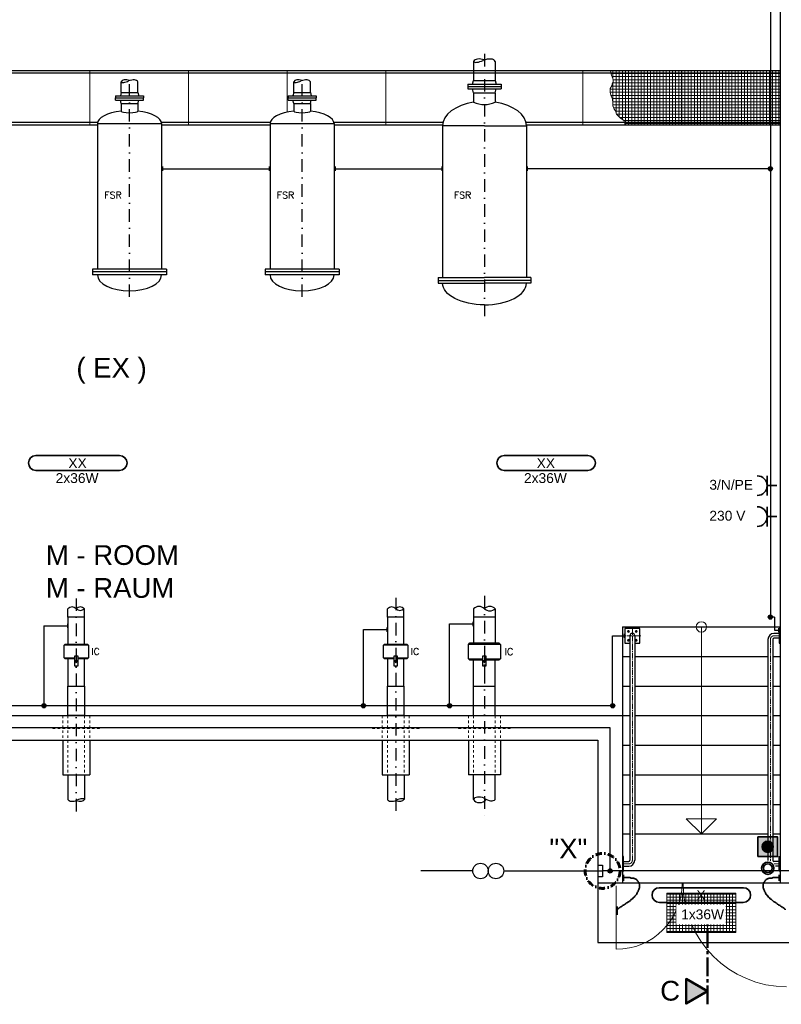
# Model space of a CAD drawing. Header units: millimetres. Extents: x -33264 to 5161179, y -3824 to 50989.
# Tile 14 of 25: x 3019 to 10744, y -2438 to 7548. Entities that reach past the tile are written whole.
import ezdxf

# ---------------------------------------------------------------- set-up
doc = ezdxf.new("R2010")
doc.units = ezdxf.units.MM
for name, pattern in [('ACAD_ISO12W100', [21, 12, -3, 0, -3, 0, -3]), ('DASHDOT', [25.4, 12.7, -6.35, 0, -6.35]), ('JIS_02_1.0', [2, 1, -1]), ('MITTE2', [28.575, 19.05, -3.175, 3.175, -3.175])]:
    doc.linetypes.add(name, pattern=pattern)
for name, color, linetype, lineweight in [('Beleuchtung', 5, 'ACAD_ISO12W100', 35), ('Elektroinstallation', 7, 'Continuous', 35), ('H01N2 1x50', 4, 'Continuous', 35), ('Trennstelle', 36, 'Continuous', 35), ('verz. Bandstahl 30x3_5mm auf Putz', 1, 'GRENZE1', 35), ('verz. Bandstahl 30x3_5mm im Beton', 5, 'GRENZE1', 35)]:
    doc.layers.add(name, color=color, linetype=linetype, lineweight=lineweight)
for name, color, linetype in [('Beschriftung', 7, 'Continuous'), ('P-MU150AUSL', 7, 'Continuous'), ('P-MU200AUSL', 7, 'Continuous'), ('P-MU200EINL', 7, 'Continuous'), ('P-MU250AUSL1', 7, 'Continuous')]:
    doc.layers.add(name, color=color, linetype=linetype)
doc.styles.add('LBB3.5M1000', font='isocp.shx', dxfattribs={"height": 3.5})
doc.styles.add('ROMANS', font='ROMANS', dxfattribs={"height": 0.2})
doc.linetypes.add('GRENZE1', pattern='A,6.35,-2.54,[133,ltypeshp.shx,S=2.54,R=0,X=-2.54,Y=0],-2.54,25.4', length=36.83)
pattern_1 = [(90, (-1916.66, 239.343), (-31.75, 2e-15), []), (180, (-1916.66, 239.343), (-4e-15, -31.75), [])]

msp = doc.modelspace()

# ---------------------------------------------------------------- hatches: boundary and pattern name
h = msp.add_hatch(color=256)
h.dxf.hatch_style = 1
h.paths.add_polyline_path([(3593.34, 1023.582), (3604.937, 1043.668), (3581.743, 1043.668)])
h = msp.add_hatch(color=256)
h.dxf.hatch_style = 1
h.paths.add_polyline_path([(6833.044, 1023.582), (6844.64, 1043.668), (6821.447, 1043.668)])
h = msp.add_hatch(color=256)
h.dxf.hatch_style = 1
h.paths.add_polyline_path([(7733.34, 1023.582), (7744.937, 1043.668), (7721.743, 1043.668)])
at = {"linetype": 'Continuous', "lineweight": 9, "ltscale": 10}
h = msp.add_hatch(dxfattribs=at)
h.set_pattern_fill('ANSI37', color=253, scale=10, angle=45)
h.set_pattern_definition([(90, (9933.34, -1510.657), (-31.75, 5e-15), []), (180, (9933.34, -1510.657), (-5e-15, -31.75), [])])
h.paths.add_polyline_path([(9583.34, -1710.657), (10283.34, -1710.657), (10283.34, -1310.657), (9583.34, -1310.657)])
h = msp.add_hatch(color=256)
h.dxf.hatch_style = 1
h.paths.add_polyline_path([(9994.626, -2305.431), (9778.222, -2430.372), (9778.222, -2180.49)])
at = {"layer": 'Elektroinstallation'}
h = msp.add_hatch(color=2, dxfattribs=at)
h.dxf.hatch_style = 1
h.paths.add_polyline_path([(10706.695, -740.413), (10506.695, -740.413), (10506.695, -940.413), (10706.695, -940.413)])
h.paths.add_polyline_path([(10663.367, -840.413, -1), (10550.022, -840.413, -1)], flags=16)
at = {"layer": 'Elektroinstallation', "true_color": 0xa02128}
h = msp.add_hatch(color=244, dxfattribs=at)
h.dxf.hatch_style = 1
edge = h.paths.add_edge_path()
edge.add_arc((10606.695, -840.413), 56.673, 0, 360)
at = {"layer": 'verz. Bandstahl 30x3_5mm auf Putz', "lineweight": -3}
h = msp.add_hatch(color=256, dxfattribs=at)
h.dxf.hatch_style = 1
edge = h.paths.add_edge_path()
edge.add_arc((10633.34, 1489.343), 21.435, 0, 360)
h = msp.add_hatch(color=256, dxfattribs=at)
h.dxf.hatch_style = 1
edge = h.paths.add_edge_path()
edge.add_arc((3265.607, 589.343), 21.435, 0, 360)
h = msp.add_hatch(color=256, dxfattribs=at)
h.dxf.hatch_style = 1
edge = h.paths.add_edge_path()
edge.add_arc((6505.31, 589.343), 21.435, 0, 360)
h = msp.add_hatch(color=256, dxfattribs=at)
h.dxf.hatch_style = 1
edge = h.paths.add_edge_path()
edge.add_arc((7379.91, 589.343), 21.435, 0, 360)
h = msp.add_hatch(color=256, dxfattribs=at)
h.dxf.hatch_style = 1
edge = h.paths.add_edge_path()
edge.add_arc((9033.34, 589.343), 21.435, 0, 360)
at = {"layer": 'verz. Bandstahl 30x3_5mm im Beton', "lineweight": -3, "ltscale": 20}
h = msp.add_hatch(color=256, dxfattribs=at)
h.dxf.hatch_style = 1
edge = h.paths.add_edge_path()
edge.add_arc((9008.34, -1085.657), 21.435, 0, 360)

# ---------------------------------------------------------------- linework, layer by layer
for p, q in [((10733.34, 7004.343), (2133.34, 7004.343)), ((10733.34, 7029.343), (2158.34, 7029.343)), ((9133.34, 1389.343), (9133.34, -1210.657)), ((9133.34, 1389.343), (10733.34, 1389.343)), ((9209.19, 1298.673), (9209.19, -977.382)), ((9257.49, 1298.673), (9257.49, -977.382)), ((10723.34, 1322.823), (10669.565, 1322.823)), ((10609.19, 1262.448), (10609.19, -977.382)), ((10657.49, 1262.448), (10657.49, -977.382)), ((10723.34, 1274.523), (10669.565, 1274.523)), ((3593.34, 1139.343), (3593.34, 1043.668)), ((6833.044, 1139.343), (6833.044, 1043.668)), ((7733.34, 1139.343), (7733.34, 1043.668)), ((9133.34, 1089.343), (9209.19, 1089.343)), ((9257.49, 1089.343), (10609.19, 1089.343)), ((10657.49, 1089.343), (10733.34, 1089.343)), ((7733.34, 995.38), (7733.34, 941.055)), ((9133.34, 789.343), (9209.19, 789.343)), ((9257.49, 789.343), (10609.19, 789.343)), ((10657.49, 789.343), (10733.34, 789.343)), ((1233.34, 489.343), (9133.34, 489.343)), ((9133.34, 489.343), (9209.19, 489.343)), ((9257.49, 489.343), (10609.19, 489.343)), ((10657.49, 489.343), (10733.34, 489.343)), ((983.34, 239.343), (8883.34, 239.343)), ((8883.34, 239.343), (8883.34, -1210.657)), ((9133.34, 189.343), (9209.19, 189.343)), ((9257.49, 189.343), (10609.19, 189.343)), ((10657.49, 189.343), (10733.34, 189.343)), ((9133.34, -110.657), (9209.19, -110.657)), ((9257.49, -110.657), (10609.19, -110.657)), ((10657.49, -110.657), (10733.34, -110.657)), ((9133.34, -410.657), (9209.19, -410.657)), ((9257.49, -410.657), (10609.19, -410.657)), ((10657.49, -410.657), (10733.34, -410.657)), ((9133.34, -710.657), (9209.19, -710.657)), ((9257.49, -710.657), (10609.19, -710.657)), ((10657.49, -710.657), (10733.34, -710.657)), ((9143.34, -989.457), (9197.115, -989.457)), ((10723.34, -989.457), (10669.565, -989.457)), ((9143.34, -1037.757), (9197.115, -1037.757)), ((10723.34, -1037.757), (10683.988, -1037.757)), ((16233.34, -1210.657), (8883.34, -1210.657)), ((8883.34, -1210.657), (8883.34, -1810.657)), ((8883.34, -1810.657), (13338.34, -1810.657))]:
    msp.add_line(p, q)
at = {"linetype": 'MITTE2', "lineweight": 18, "ltscale": 3}
for p, q in [((9319.03, 1298.673), (9147.651, 1298.673)), ((9233.34, 1384.363), (9233.34, -977.382)), ((10723.34, 1298.673), (10669.565, 1298.673)), ((10633.34, 1262.448), (10633.34, -977.382)), ((9143.34, -1013.607), (9197.115, -1013.607)), ((10723.34, -1013.607), (10672.805, -1013.607))]:
    msp.add_line(p, q, dxfattribs=at)
at = {"color": 251, "lineweight": 5}
for p, q in [((9933.34, 1389.343), (9933.34, -710.657)), ((9933.34, -710.657), (9778.291, -555.608)), ((9778.291, -555.608), (9933.34, -555.608)), ((9933.34, -710.657), (10088.389, -555.608)), ((10088.389, -555.608), (9933.34, -555.608)), ((9068.34, -1237.657), (9068.34, -1880.657))]:
    msp.add_line(p, q, dxfattribs=at)
at = {"linetype": 'JIS_02_1.0', "lineweight": 18, "ltscale": 25}
for p, q in [((3456.84, 489.343), (3456.84, 239.343)), ((3509.19, 489.343), (3509.19, -110.657)), ((3677.49, 489.343), (3677.49, -110.657)), ((3729.84, 489.343), (3729.84, 239.343)), ((6696.84, 489.343), (6696.84, 239.343)), ((6749.19, 489.343), (6749.19, -110.657)), ((6917.49, 489.343), (6917.49, -110.657)), ((6969.84, 489.343), (6969.84, 239.343)), ((7571.39, 489.343), (7571.39, 239.343)), ((7623.79, 489.343), (7623.79, -110.657)), ((7842.89, 489.343), (7842.89, -110.657)), ((7895.29, 489.343), (7895.29, 239.343)), ((3829.84, 369.343), (3356.84, 369.343)), ((3356.84, 359.343), (3356.84, 369.343)), ((3829.84, 359.343), (3356.84, 359.343)), ((3829.84, 359.343), (3829.84, 369.343)), ((7069.84, 369.343), (6596.84, 369.343)), ((6596.84, 359.343), (6596.84, 369.343)), ((7069.84, 359.343), (6596.84, 359.343)), ((7069.84, 359.343), (7069.84, 369.343)), ((7471.39, 369.343), (7995.29, 369.343)), ((7471.39, 369.343), (7471.39, 359.343)), ((7471.39, 359.343), (7995.29, 359.343)), ((7995.29, 369.343), (7995.29, 359.343))]:
    msp.add_line(p, q, dxfattribs=at)
at = {"color": 3, "lineweight": -3}
msp.add_line((7623.79, 489.343), (7842.89, 489.343), dxfattribs=at)
at = {"linetype": 'MITTE2', "lineweight": 50, "ltscale": 10}
msp.add_line((9994.626, -2438.456), (9994.626, -1582.747), dxfattribs=at)
msp.add_lwpolyline([(9257.49, 1223.673), (9308.34, 1223.673), (9308.34, 1373.673), (9158.34, 1373.673), (9158.34, 1223.673), (9209.19, 1223.673)])
at = {"lineweight": 5}
for points in [[(9202.578, 1343.673), (9197.79, 1351.381), (9188.721, 1351.673), (9184.103, 1343.673), (9188.89, 1335.965), (9197.959, 1335.673)], [(9264.103, 1343.673), (9268.89, 1351.381), (9277.959, 1351.673), (9282.578, 1343.673), (9277.79, 1335.965), (9268.721, 1335.673)], [(9202.578, 1253.673), (9197.79, 1245.965), (9188.721, 1245.673), (9184.103, 1253.673), (9188.89, 1261.381), (9197.959, 1261.673)], [(9264.103, 1253.673), (9268.89, 1245.965), (9277.959, 1245.673), (9282.578, 1253.673), (9277.79, 1261.381), (9268.721, 1261.673)]]:
    msp.add_lwpolyline(points, close=True, dxfattribs=at)
for points in [[(10733.34, 1373.673), (10723.34, 1373.673), (10723.34, 1223.673), (10733.34, 1223.673)], [(3611.442, 995.38), (3611.442, 1091.957), (3575.239, 1091.957), (3575.239, 995.38)], [(3593.34, 1023.582), (3604.937, 1043.668), (3581.743, 1043.668)], [(6851.145, 995.38), (6851.145, 1091.957), (6814.942, 1091.957), (6814.942, 995.38)], [(6833.044, 1023.582), (6844.64, 1043.668), (6821.447, 1043.668)], [(7751.442, 995.38), (7751.442, 1091.957), (7715.239, 1091.957), (7715.239, 995.38)], [(7733.34, 1023.582), (7744.937, 1043.668), (7721.743, 1043.668)], [(9133.34, -1088.607), (9143.34, -1088.607), (9143.34, -938.607), (9133.34, -938.607)], [(10733.34, -1088.607), (10723.34, -1088.607), (10723.34, -938.607), (10733.34, -938.607)]]:
    msp.add_lwpolyline(points, close=True)
at = {"color": 253, "linetype": 'Continuous', "lineweight": 9, "ltscale": 10}
msp.add_lwpolyline([(9583.34, -1710.657), (10283.34, -1710.657), (10283.34, -1310.657), (9583.34, -1310.657)], close=True, dxfattribs=at)
at = {"lineweight": 50}
msp.add_lwpolyline([(9994.626, -2305.431), (9778.222, -2430.372), (9778.222, -2180.49)], close=True, dxfattribs=at)
at = {"color": 251, "lineweight": 5}
msp.add_circle((9933.34, 1389.343), 52.78, dxfattribs=at)
at = {"lineweight": 5}
for centre, radius in [((9193.34, 1343.673), 10), ((9193.34, 1343.673), 5.25), ((9273.34, 1343.673), 10), ((9273.34, 1343.673), 5.25), ((9193.34, 1253.673), 10), ((9193.34, 1253.673), 5.25), ((9273.34, 1253.673), 10), ((9273.34, 1253.673), 5.25)]:
    msp.add_circle(centre, radius, dxfattribs=at)
at = {"color": 253, "linetype": 'Continuous', "lineweight": 9, "ltscale": 10}
msp.add_circle((9933.34, -1510.657), 30.15, dxfattribs=at)
for centre, radius, start, end in [((9233.34, 1298.673), 24.15, 0, 180), ((10669.565, 1262.448), 60.375, 90, 180), ((10669.565, 1262.448), 12.075, 90.0000022, 180), ((9197.115, -977.382), 12.075, 270.0000022, 0), ((9197.115, -977.382), 60.375, 270, 0), ((10669.565, -977.382), 60.375, 180, 181.3420119), ((10669.565, -977.382), 12.075, 180, 269.9999978)]:
    msp.add_arc(centre, radius, start, end)
at = {"linetype": 'MITTE2', "lineweight": 18, "ltscale": 3}
for centre, start, end in [((10669.565, 1262.448), 90, 180), ((9197.115, -977.382), 270, 0), ((10669.565, -977.382), 180, 189.7269663)]:
    msp.add_arc(centre, 36.225, start, end, dxfattribs=at)
at = {"color": 251, "lineweight": 5}
for centre, radius, start, end in [((9068.34, -1210.657), 670, 270, 0), ((10798.34, -1210.657), 1050, 180, 270)]:
    msp.add_arc(centre, radius, start, end, dxfattribs=at)
at = {"layer": 'Beleuchtung', "linetype": 'Continuous', "ltscale": 10}
for points in [[(3183.34, 2977.361, -1), (3183.34, 3127.361), (4033.34, 3127.361, -1), (4033.34, 2977.361)], [(7933.34, 2977.361, -1), (7933.34, 3127.361), (8783.34, 3127.361, -1), (8783.34, 2977.361)], [(9508.34, -1405.539, -1), (9508.34, -1255.539), (10358.34, -1255.539, -1), (10358.34, -1405.539)]]:
    msp.add_lwpolyline(points, format="xyb", close=True, dxfattribs=at)
at = {"layer": 'Beschriftung', "linetype": 'DASHDOT', "lineweight": 60, "ltscale": 5}
msp.add_circle((8931.744, -1085.657), 177.001, dxfattribs=at)
at = {"layer": 'Elektroinstallation'}
for p, q in [((10600.562, 2921.994), (10600.562, 2721.994)), ((10700.562, 2821.994), (10600.562, 2821.994)), ((10600.562, 2607.907), (10600.562, 2407.907)), ((10700.562, 2507.907), (10600.562, 2507.907))]:
    msp.add_line(p, q, dxfattribs=at)
msp.add_lwpolyline([(10506.695, -940.413), (10706.695, -940.413), (10706.695, -740.413), (10506.695, -740.413)], close=True, dxfattribs=at)
for centre, radius in [((10606.695, -840.413), 56.673), ((10606.695, -1058.886), 62.355), ((10606.695, -1058.886), 44.255)]:
    msp.add_circle(centre, radius, dxfattribs=at)
for centre in [(10500.562, 2821.994), (10500.562, 2507.907)]:
    msp.add_arc(centre, 100, 270, 90, dxfattribs=at)
at = {"layer": 'H01N2 1x50', "linetype": 'Continuous'}
for p, q in [((9142.801, -1126.392), (9142.801, -1184.757)), ((10723.879, -1126.392), (10723.879, -1184.757)), ((9078.62, -1445.454), (9078.62, -1531.056))]:
    msp.add_line(p, q, dxfattribs=at)
for points in [[(9146.813, -1153.629), (9148.15, -1153.629), (9149.487, -1153.629), (9150.824, -1153.629), (9157.509, -1153.629), (9164.195, -1153.629), (9170.88, -1153.629), (9178.903, -1153.629), (9186.926, -1153.629), (9194.948, -1153.629), (9198.96, -1153.629), (9202.971, -1153.629), (9206.982, -1153.629), (9211.198, -1153.629), (9214.8, -1157.52), (9219.016, -1157.52), (9221.69, -1157.52), (9224.365, -1157.52), (9227.039, -1157.52), (9231.05, -1157.52), (9235.061, -1157.52), (9239.073, -1157.52), (9243.289, -1157.52), (9247.029, -1160.65), (9251.107, -1161.411), (9252.4, -1161.652), (9253.841, -1160.978), (9255.118, -1161.411), (9257.957, -1162.374), (9260.547, -1163.771), (9263.141, -1165.302), (9267.309, -1167.764), (9271.746, -1169.758), (9275.175, -1173.084), (9276.512, -1174.381), (9277.849, -1175.678), (9279.186, -1176.975), (9281.86, -1179.569), (9285.018, -1181.804), (9287.209, -1184.757), (9288.924, -1187.07), (9289.883, -1189.945), (9291.22, -1192.539), (9292.557, -1195.133), (9293.894, -1197.727), (9295.231, -1200.321), (9296.085, -1201.977), (9298.389, -1202.556), (9299.242, -1204.212), (9301.128, -1207.869), (9301.664, -1212.156), (9303.254, -1215.885), (9304.382, -1218.53), (9307.265, -1220.749), (9307.265, -1223.667), (9307.265, -1226.261), (9307.265, -1228.855), (9307.265, -1231.449), (9307.265, -1235.34), (9307.265, -1239.231), (9307.265, -1243.122), (9307.265, -1245.716), (9307.265, -1248.31), (9307.265, -1250.904), (9307.265, -1255.018), (9304.788, -1258.749), (9303.254, -1262.577), (9300.638, -1269.104), (9297.788, -1275.506), (9295.231, -1282.032), (9293.731, -1285.859), (9293.105, -1290.048), (9291.22, -1293.705), (9288.546, -1298.893), (9285.871, -1304.081), (9283.197, -1309.269), (9280.523, -1314.457), (9277.849, -1319.645), (9275.175, -1324.833), (9273.468, -1328.144), (9269.595, -1329.819), (9267.152, -1332.615), (9261.64, -1338.922), (9256.73, -1345.793), (9251.107, -1352.07), (9246.122, -1357.634), (9240.774, -1362.822), (9235.061, -1367.634), (9231.399, -1370.719), (9226.805, -1372.55), (9223.028, -1375.416), (9215.662, -1381.003), (9210.792, -1389.813), (9202.971, -1394.871), (9200.475, -1396.485), (9197.488, -1397.24), (9194.948, -1398.762), (9190.866, -1401.208), (9187.213, -1404.459), (9182.914, -1406.544), (9180.24, -1407.841), (9177.566, -1409.138), (9174.892, -1410.435), (9172.218, -1411.732), (9169.543, -1413.029), (9166.869, -1414.326), (9164.243, -1415.599), (9165.108, -1420.352), (9162.858, -1422.108), (9160.567, -1423.895), (9157.126, -1424.211), (9154.835, -1425.999), (9153.399, -1427.119), (9152.331, -1428.835), (9150.824, -1429.89), (9146.016, -1433.256), (9139.586, -1434.305), (9134.779, -1437.672), (9133.272, -1438.727), (9132.161, -1440.418), (9130.767, -1441.563), (9128.543, -1443.388), (9125.007, -1443.811), (9122.745, -1445.454), (9121.757, -1446.17), (9123.912, -1448.779), (9122.745, -1449.345), (9121.542, -1449.928), (9119.957, -1448.882), (9118.733, -1449.345), (9116.013, -1450.374), (9113.141, -1451.367), (9110.711, -1453.236), (9109.188, -1454.407), (9108.173, -1456.009), (9106.699, -1457.127), (9102.922, -1459.992), (9098.501, -1462.183), (9094.666, -1464.909), (9093.17, -1465.972), (9092.048, -1467.675), (9090.654, -1468.8), (9089.653, -1469.607), (9087.603, -1467.869), (9086.643, -1468.8), (9085.712, -1469.703), (9087.185, -1471.696), (9086.643, -1472.691), (9085.865, -1474.119), (9082.632, -1474.719), (9082.632, -1476.582), (9082.632, -1477.879), (9082.632, -1479.176), (9082.632, -1480.473)], [(10719.868, -1153.629), (10718.531, -1153.629), (10717.194, -1153.629), (10715.857, -1153.629), (10709.171, -1153.629), (10702.486, -1153.629), (10695.8, -1153.629), (10687.778, -1153.629), (10679.755, -1153.629), (10671.732, -1153.629), (10667.721, -1153.629), (10663.71, -1153.629), (10659.698, -1153.629), (10655.482, -1153.629), (10651.88, -1157.52), (10647.664, -1157.52), (10644.99, -1157.52), (10642.316, -1157.52), (10639.642, -1157.52), (10635.63, -1157.52), (10631.619, -1157.52), (10627.608, -1157.52), (10623.392, -1157.52), (10619.652, -1160.65), (10615.574, -1161.411), (10614.28, -1161.652), (10612.84, -1160.978), (10611.563, -1161.411), (10608.724, -1162.374), (10606.134, -1163.771), (10603.54, -1165.302), (10599.371, -1167.764), (10594.935, -1169.758), (10591.506, -1173.084), (10590.169, -1174.381), (10588.832, -1175.678), (10587.495, -1176.975), (10584.82, -1179.569), (10581.663, -1181.804), (10579.472, -1184.757), (10577.756, -1187.07), (10576.798, -1189.945), (10575.461, -1192.539), (10574.124, -1195.133), (10572.787, -1197.727), (10571.449, -1200.321), (10570.596, -1201.977), (10568.292, -1202.556), (10567.438, -1204.212), (10565.553, -1207.869), (10565.017, -1212.156), (10563.427, -1215.885), (10562.299, -1218.53), (10559.415, -1220.749), (10559.415, -1223.667), (10559.415, -1226.261), (10559.415, -1228.855), (10559.415, -1231.449), (10559.415, -1235.34), (10559.415, -1239.231), (10559.415, -1243.122), (10559.415, -1245.716), (10559.415, -1248.31), (10559.415, -1250.904), (10559.415, -1255.018), (10561.892, -1258.749), (10563.427, -1262.577), (10566.043, -1269.104), (10568.892, -1275.506), (10571.449, -1282.032), (10572.949, -1285.859), (10573.576, -1290.048), (10575.461, -1293.705), (10578.135, -1298.893), (10580.809, -1304.081), (10583.483, -1309.269), (10586.158, -1314.457), (10588.832, -1319.645), (10591.506, -1324.833), (10593.213, -1328.144), (10597.086, -1329.819), (10599.529, -1332.615), (10605.041, -1338.922), (10609.951, -1345.793), (10615.574, -1352.07), (10620.558, -1357.634), (10625.907, -1362.822), (10631.619, -1367.634), (10635.281, -1370.719), (10639.875, -1372.55), (10643.653, -1375.416), (10651.019, -1381.003), (10655.888, -1389.813), (10663.71, -1394.871), (10666.205, -1396.485), (10669.192, -1397.24), (10671.732, -1398.762), (10675.815, -1401.208), (10679.468, -1404.459), (10683.766, -1406.544), (10686.44, -1407.841), (10689.115, -1409.138), (10691.789, -1410.435), (10694.463, -1411.732), (10697.137, -1413.029), (10699.811, -1414.326), (10702.437, -1415.599), (10701.573, -1420.352), (10703.823, -1422.108), (10706.114, -1423.895), (10709.554, -1424.211), (10711.845, -1425.999), (10713.281, -1427.119), (10714.35, -1428.835), (10715.857, -1429.89), (10720.664, -1433.256), (10727.094, -1434.305), (10731.902, -1437.672), (10733.409, -1438.727), (10734.519, -1440.418), (10735.913, -1441.563), (10738.138, -1443.388), (10741.673, -1443.811), (10743.936, -1445.454), (10744.923, -1446.17), (10742.769, -1448.779), (10743.936, -1449.345), (10745.139, -1449.928), (10746.723, -1448.882), (10747.947, -1449.345), (10750.667, -1450.374), (10753.54, -1451.367), (10755.97, -1453.236), (10757.493, -1454.407), (10758.508, -1456.009), (10759.981, -1457.127), (10763.759, -1459.992), (10768.179, -1462.183), (10772.015, -1464.909), (10773.511, -1465.972), (10774.632, -1467.675), (10776.026, -1468.8), (10777.027, -1469.607), (10779.078, -1467.869), (10780.038, -1468.8), (10780.969, -1469.703), (10779.496, -1471.696), (10780.038, -1472.691), (10780.816, -1474.119), (10784.049, -1474.719), (10784.049, -1476.582), (10784.049, -1477.879), (10784.049, -1479.176), (10784.049, -1480.473)]]:
    msp.add_open_spline(points, degree=3, knots=[0, 0, 0, 0, 0.00717411, 0.00717411, 0.00717411, 0.04304465, 0.04304465, 0.04304465, 0.08608949, 0.08608949, 0.08608949, 0.10761199, 0.10761199, 0.10761199, 0.1302314, 0.1302314, 0.1302314, 0.14457962, 0.14457962, 0.14457962, 0.16610213, 0.16610213, 0.16610213, 0.18872153, 0.18872153, 0.18872153, 0.19589564, 0.19589564, 0.19589564, 0.21184238, 0.21184238, 0.21184238, 0.23747296, 0.23747296, 0.23747296, 0.2474677, 0.2474677, 0.2474677, 0.26745719, 0.26745719, 0.26745719, 0.28311529, 0.28311529, 0.28311529, 0.29877323, 0.29877323, 0.29877323, 0.30876797, 0.30876797, 0.30876797, 0.33084316, 0.33084316, 0.33084316, 0.34650126, 0.34650126, 0.34650126, 0.36041917, 0.36041917, 0.36041917, 0.38129604, 0.38129604, 0.38129604, 0.39521395, 0.39521395, 0.39521395, 0.41728891, 0.41728891, 0.41728891, 0.45492603, 0.45492603, 0.45492603, 0.47700116, 0.47700116, 0.47700116, 0.50831736, 0.50831736, 0.50831736, 0.53963356, 0.53963356, 0.53963356, 0.55962305, 0.55962305, 0.55962305, 0.60472474, 0.60472474, 0.60472474, 0.64470384, 0.64470384, 0.64470384, 0.67033427, 0.67033427, 0.67033427, 0.72030799, 0.72030799, 0.72030799, 0.73625473, 0.73625473, 0.73625473, 0.76188516, 0.76188516, 0.76188516, 0.77783189, 0.77783189, 0.77783189, 0.79377879, 0.79377879, 0.79377879, 0.80943689, 0.80943689, 0.80943689, 0.82538363, 0.82538363, 0.82538363, 0.83537837, 0.83537837, 0.83537837, 0.86727201, 0.86727201, 0.86727201, 0.87726675, 0.87726675, 0.87726675, 0.89321349, 0.89321349, 0.89321349, 0.90017244, 0.90017244, 0.90017244, 0.90734655, 0.90734655, 0.90734655, 0.92329329, 0.92329329, 0.92329329, 0.93328816, 0.93328816, 0.93328816, 0.95891849, 0.95891849, 0.95891849, 0.96891324, 0.96891324, 0.96891324, 0.97608735, 0.97608735, 0.97608735, 0.9830463, 0.9830463, 0.9830463, 0.99304104, 0.99304104, 0.99304104, 1, 1, 1, 1], dxfattribs=at)
at = {"layer": 'P-MU150AUSL', "linetype": 'Continuous', "ltscale": 10}
for p, q in [((4049.19, 6809.343), (4049.19, 6918.275)), ((4217.49, 6809.343), (4217.49, 6918.275)), ((5799.19, 6809.343), (5799.19, 6918.275)), ((5967.49, 6809.343), (5967.49, 6918.275)), ((4049.19, 6809.343), (4040.348, 6776.343)), ((4049.19, 6809.343), (4217.49, 6809.343)), ((4217.49, 6809.343), (4226.333, 6776.343)), ((5799.19, 6809.343), (5790.348, 6776.343)), ((5799.19, 6809.343), (5967.49, 6809.343)), ((5967.49, 6809.343), (5976.333, 6776.343)), ((3990.84, 6776.343), (4275.84, 6776.343)), ((3990.84, 6776.343), (3990.84, 6754.343)), ((3990.84, 6754.343), (4275.84, 6754.343)), ((3990.84, 6732.343), (3990.84, 6754.343)), ((3990.84, 6732.343), (4275.84, 6732.343)), ((4049.19, 6699.343), (4040.348, 6732.343)), ((4049.19, 6699.343), (4217.49, 6699.343)), ((4049.19, 6699.343), (4049.19, 6619.91)), ((4217.49, 6699.343), (4226.333, 6732.343)), ((4217.49, 6699.343), (4217.49, 6619.91)), ((4275.84, 6776.343), (4275.84, 6754.343)), ((4275.84, 6732.343), (4275.84, 6754.343)), ((5740.84, 6776.343), (6025.84, 6776.343)), ((5740.84, 6776.343), (5740.84, 6754.343)), ((5740.84, 6754.343), (6025.84, 6754.343)), ((5740.84, 6732.343), (5740.84, 6754.343)), ((5740.84, 6732.343), (6025.84, 6732.343)), ((5799.19, 6699.343), (5790.348, 6732.343)), ((5799.19, 6699.343), (5967.49, 6699.343)), ((5799.19, 6699.343), (5799.19, 6619.91)), ((5967.49, 6699.343), (5976.333, 6732.343)), ((5967.49, 6699.343), (5967.49, 6619.91)), ((6025.84, 6776.343), (6025.84, 6754.343)), ((6025.84, 6732.343), (6025.84, 6754.343)), ((4508.34, 5019.343), (3758.34, 5019.343)), ((3758.34, 5019.343), (3758.34, 4959.343)), ((4508.34, 5019.343), (4508.34, 4959.343)), ((6258.34, 5019.343), (5508.34, 5019.343)), ((5508.34, 5019.343), (5508.34, 4959.343)), ((6258.34, 5019.343), (6258.34, 4959.343)), ((4508.34, 4989.343), (3758.34, 4989.343)), ((4508.34, 4959.343), (3758.34, 4959.343)), ((6258.34, 4989.343), (5508.34, 4989.343)), ((6258.34, 4959.343), (5508.34, 4959.343)), ((3509.19, 1489.343), (3509.19, 1574.343)), ((3677.49, 1489.343), (3677.49, 1574.343)), ((6748.894, 1489.343), (6748.894, 1574.343)), ((6917.194, 1489.343), (6917.194, 1574.343)), ((3715.84, 1202.843), (3470.84, 1202.843)), ((6955.544, 1202.843), (6710.544, 1202.843)), ((3470.84, 1075.843), (3575.239, 1075.843)), ((3611.442, 1075.843), (3715.84, 1075.843)), ((6710.544, 1075.843), (6814.942, 1075.843)), ((6851.145, 1075.843), (6955.544, 1075.843)), ((3456.84, 239.343), (3456.84, -110.657)), ((3729.84, 239.343), (3729.84, -110.657)), ((6696.84, 239.343), (6696.84, -110.657)), ((6969.84, 239.343), (6969.84, -110.657)), ((3456.84, -110.657), (3729.84, -110.657)), ((3509.19, -110.657), (3509.19, -359.639)), ((3677.49, -110.657), (3677.49, -359.639)), ((6696.84, -110.657), (6969.84, -110.657)), ((6749.19, -110.657), (6749.19, -359.639)), ((6917.49, -110.657), (6917.49, -359.639))]:
    msp.add_line(p, q, dxfattribs=at)
for points in [[(3677.49, 1212.843), (3677.49, 1489.343), (3509.19, 1489.343), (3509.19, 1212.843)], [(6917.194, 1212.843), (6917.194, 1489.343), (6748.894, 1489.343), (6748.894, 1212.843)], [(3575.239, 1065.843), (3480.84, 1065.843), (3470.84, 1075.843), (3470.84, 1202.843), (3480.84, 1212.843), (3705.84, 1212.843), (3715.84, 1202.843), (3715.84, 1075.843), (3705.84, 1065.843), (3611.442, 1065.843)], [(6814.942, 1065.843), (6720.544, 1065.843), (6710.544, 1075.843), (6710.544, 1202.843), (6720.544, 1212.843), (6945.544, 1212.843), (6955.544, 1202.843), (6955.544, 1075.843), (6945.544, 1065.843), (6851.145, 1065.843)], [(3509.19, 1065.843), (3509.19, 789.343), (3677.49, 789.343), (3677.49, 1065.843)], [(6748.894, 1065.843), (6748.894, 789.343), (6917.194, 789.343), (6917.194, 1065.843)]]:
    msp.add_lwpolyline(points, dxfattribs=at)
for points in [[(3509.19, 789.343), (3677.49, 789.343), (3677.49, 489.343), (3509.19, 489.343)], [(6748.894, 789.343), (6917.194, 789.343), (6917.194, 489.343), (6748.894, 489.343)]]:
    msp.add_lwpolyline(points, close=True, dxfattribs=at)
for centre, radius, start, end in [((3551.265, 1530.863), 60.504, 45.9405322, 134.0594678), ((3635.415, 1530.863), 60.504, 45.9405322, 134.0594678), ((3635.415, 1617.822), 60.504, 225.9405322, 314.0594678), ((6790.969, 1530.863), 60.504, 45.9405322, 134.0594678), ((6875.119, 1530.863), 60.504, 45.9405322, 134.0594678), ((6875.119, 1617.822), 60.504, 225.9405322, 314.0594678), ((7678.565, 1517.739), 78.767, 45.9405322, 134.0594678), ((7788.115, 1517.739), 78.767, 45.9405322, 134.0594678), ((7788.115, 1630.946), 78.767, 225.9405322, 314.0594678)]:
    msp.add_arc(centre, radius, start, end, dxfattribs=at)
for centre, major_axis, ratio, start_param, end_param in [((7725.063, 7084.048), (-101.133, 40.842), 0.50988181, 4.83132871, 6.29003412), ((7709.243, 7163.295), (-85.453, -38.754), 0.32393588, 0, 1.57079633), ((7742.622, 7084.048), (100.268, 40.493), 0.51427667, 0, 1.57079633), ((4126.982, 6887.171), (-77.684, 31.372), 0.50988181, 4.83132871, 6.29003412), ((4114.831, 6948.044), (-65.64, -29.769), 0.32393588, 0, 1.57079633), ((4140.47, 6887.171), (77.02, 31.104), 0.51427667, 0, 1.57079633), ((5876.982, 6887.171), (-77.684, 31.372), 0.50988181, 4.83132871, 6.29003412), ((5864.831, 6948.044), (-65.64, -29.769), 0.32393588, 0, 1.57079633), ((5890.47, 6887.171), (77.02, 31.104), 0.51427667, 0, 1.57079633), ((4133.34, 6619.91), (-84.15, 0), 0.18391698, 0, 3.14159265), ((5883.34, 6619.91), (-84.15, 0), 0.18391698, 0, 3.14159265), ((4133.34, 4959.343), (-325, 0), 0.49230769, 0, 3.14159265), ((5883.34, 4959.343), (-325, 0), 0.49230769, 0, 3.14159265), ((3586.211, -328.535), (-77.02, -31.104), 0.51427667, 0, 1.57079633), ((3599.698, -328.535), (77.02, -31.104), 0.51427667, 4.83132871, 6.28318531), ((3611.85, -389.408), (65.64, 29.769), 0.32393588, 0, 1.57079633), ((6826.211, -328.535), (-77.02, -31.104), 0.51427667, 0, 1.57079633), ((6839.698, -328.535), (77.02, -31.104), 0.51427667, 4.83132871, 6.28318531), ((6851.85, -389.408), (65.64, 29.769), 0.32393588, 0, 1.57079633)]:
    msp.add_ellipse(centre, major_axis=major_axis, ratio=ratio, start_param=start_param, end_param=end_param, dxfattribs=at)
at = {"layer": 'P-MU200AUSL', "ltscale": 100}
for p, q in [((7571.39, 239.343), (7571.39, -110.657)), ((7895.29, 239.343), (7895.29, -110.657)), ((7895.29, -110.657), (7571.39, -110.657))]:
    msp.add_line(p, q, dxfattribs=at)
at = {"layer": 'P-MU200EINL', "linetype": 'Continuous', "ltscale": 10}
for p, q in [((7623.79, 7124.536), (7623.79, 6931.343)), ((7842.89, 7124.541), (7842.89, 6931.343)), ((7563.34, 6893.343), (7903.34, 6893.343)), ((7563.34, 6893.343), (7563.34, 6845.343)), ((7613.608, 6893.343), (7623.79, 6931.343)), ((7623.79, 6931.343), (7842.89, 6931.343)), ((7842.89, 6931.343), (7853.072, 6893.343)), ((7903.34, 6893.343), (7903.34, 6845.343)), ((7563.34, 6869.343), (7903.34, 6869.343)), ((7563.34, 6845.343), (7903.34, 6845.343)), ((7623.79, 6807.343), (7613.608, 6845.343)), ((7623.79, 6807.343), (7623.79, 6710.962)), ((7623.79, 6807.343), (7842.89, 6807.343)), ((7842.89, 6807.343), (7853.072, 6845.343)), ((7842.89, 6807.343), (7842.89, 6710.962)), ((7262.363, 4934.343), (7733.34, 4934.343)), ((7262.363, 4934.343), (7262.363, 4874.343)), ((7262.363, 4904.343), (7733.34, 4904.343)), ((8204.317, 4934.343), (7733.34, 4934.343)), ((8204.317, 4904.343), (7733.34, 4904.343)), ((8204.317, 4934.343), (8204.317, 4874.343)), ((7262.363, 4874.343), (7733.34, 4874.343)), ((8204.317, 4874.343), (7733.34, 4874.343)), ((7623.79, 1574.343), (7623.79, 1226.843)), ((7842.89, 1574.343), (7842.89, 1226.843)), ((7842.89, 1489.343), (7623.79, 1489.343)), ((7895.34, 1211.843), (7571.34, 1211.843)), ((7571.34, 1066.843), (7715.239, 1066.843)), ((7623.79, 489.343), (7623.79, 1051.843)), ((7751.442, 1066.843), (7895.34, 1066.843)), ((7842.89, 489.343), (7842.89, 1051.843)), ((7623.79, 789.343), (7842.89, 789.343)), ((7623.79, -359.922), (7623.79, -110.657)), ((7842.89, -359.639), (7842.89, -110.657))]:
    msp.add_line(p, q, dxfattribs=at)
at = {"layer": 'P-MU200EINL', "linetype": 'DASHDOT', "ltscale": 10}
for p, q in [((7733.34, 1704.218), (7733.34, -526.658)), ((3593.637, 1678.274), (3593.637, -526.658)), ((6833.34, 1684.553), (6833.34, -526.658))]:
    msp.add_line(p, q, dxfattribs=at)
at = {"layer": 'P-MU200EINL', "linetype": 'Continuous', "ltscale": 10}
msp.add_lwpolyline([(7715.239, 1051.843), (7586.34, 1051.843), (7571.34, 1066.843), (7571.34, 1211.843), (7586.34, 1226.843), (7880.34, 1226.843), (7895.34, 1211.843), (7895.34, 1066.843), (7880.34, 1051.843), (7751.442, 1051.843)], dxfattribs=at)
msp.add_arc((7733.34, 6962.469), 274.329, 246.4632389, 293.5367611, dxfattribs=at)
at = {"layer": 'P-MU200EINL', "linetype": 'Continuous', "ltscale": 10, "extrusion": (0, 0, -1)}
msp.add_ellipse((7733.34, 4874.343), major_axis=(-425, 0), ratio=0.51294118, start_param=4.71238898, end_param=6.28318531, dxfattribs=at)
at = {"layer": 'P-MU200EINL', "linetype": 'Continuous', "ltscale": 10}
for centre, major_axis, ratio, start_param, end_param in [((7733.34, 4874.343), (425, 0), 0.51294118, 4.71238898, 6.28318531), ((7715.08, -391.592), (-91.29, 31.953), 0.49419056, 4.71238898, 6.28318531), ((7694.905, -334.069), (-71.115, -25.853), 0.73711504, 0, 2.23849084), ((7757.478, -283.96), (85.412, -75.679), 0.57500525, 4.9023319, 6.28318531)]:
    msp.add_ellipse(centre, major_axis=major_axis, ratio=ratio, start_param=start_param, end_param=end_param, dxfattribs=at)
at = {"layer": 'Trennstelle', "lineweight": -3}
for p, q in [((7614.631, -1085.657), (7088.242, -1085.657)), ((7928.767, -1085.657), (8931.744, -1085.657))]:
    msp.add_line(p, q, dxfattribs=at)
for centre in [(7693.165, -1085.657), (7850.233, -1085.657)]:
    msp.add_circle(centre, 78.534, dxfattribs=at)
at = {"layer": 'verz. Bandstahl 30x3_5mm auf Putz', "lineweight": -3, "ltscale": 5}
for p, q in [((3265.607, 1400.587), (3502.883, 1400.587)), ((3265.607, 1400.587), (3265.607, 589.343)), ((3502.883, 1422.023), (3502.883, 1379.152)), ((7379.91, 1419.129), (7617.186, 1419.129)), ((7379.91, 589.343), (7379.91, 1419.129)), ((7617.186, 1440.564), (7617.186, 1397.693)), ((10675.038, 1489.343), (10633.34, 1489.343)), ((10675.038, 1489.343), (10675.038, 1356.886)), ((6505.31, 1362.085), (6742.587, 1362.085)), ((6505.31, 589.343), (6505.31, 1362.085)), ((6742.587, 1383.52), (6742.587, 1340.65)), ((9033.34, 1298.673), (9151.736, 1298.673)), ((9033.34, 589.343), (9033.34, 1298.673)), ((9151.736, 1320.108), (9151.736, 1277.238)), ((10675.038, 1356.886), (10716.736, 1356.886)), ((10716.736, 1378.321), (10716.736, 1335.451)), ((9033.34, 589.343), (1333.34, 589.343))]:
    msp.add_line(p, q, dxfattribs=at)
for centre in [(10633.34, 1489.343), (3265.607, 589.343), (6505.31, 589.343), (7379.91, 589.343), (9033.34, 589.343)]:
    msp.add_circle(centre, 21.435, dxfattribs=at)
at = {"layer": 'verz. Bandstahl 30x3_5mm im Beton', "lineweight": -3, "ltscale": 20}
for p, q in [((9008.34, 364.343), (1031.744, 364.343)), ((9008.34, -1085.657), (9008.34, 364.343)), ((8883.34, -1027.424), (8931.744, -1027.424)), ((8931.744, -1027.424), (8931.744, -1143.89)), ((16184.936, -1085.657), (8931.744, -1085.657)), ((8931.744, -1143.89), (8883.34, -1143.89))]:
    msp.add_line(p, q, dxfattribs=at)
msp.add_circle((9008.34, -1085.657), 21.435, dxfattribs=at)

# ---------------------------------------------------------------- texts
at = {"layer": 'Beleuchtung', "char_height": 100, "attachment_point": 1, "style": 'LBB3.5M1000'}
for s, width, insert in [('{\\fArial|b0|i0|c0|p34;XX}', 199.19797, (3513.023, 3100.195)), ('{\\fArial|b0|i0|c0|p34;XX}', 199.19797, (8263.023, 3100.195)), ('{\\fArial|b0|i0|c0|p34;2x36W}', 465.48426, (3384.229, 2948.886)), ('{\\fArial|b0|i0|c0|p34;2x36W}', 465.48426, (8134.229, 2948.886)), ('{\\fArial|b0|i0|c0|p34;X}', 100, (9883.588, -1282.704))]:
    msp.add_mtext_dynamic_manual_height_columns(s, width=width, gutter_width=17.5, heights=[0], dxfattribs=dict(at, insert=insert))
at = {"layer": 'Beschriftung', "insert": (-10693.042, 6449.506), "char_height": 150, "width": 2941.24072, "attachment_point": 1, "style": 'LBB3.5M1000', "bg_fill": 2}
msp.add_mtext('\\pi98.673;{\\fArial|b1|i0|c0|p34;GROUNDING CONNECTION\\P\\pi307.46;ERDUNGSANSCHLUSS}', dxfattribs=at)
at = {"layer": 'Beschriftung', "attachment_point": 1, "style": 'LBB3.5M1000'}
for s, width, insert, char_height in [('{\\fArial|b0|i0|c0|p34;( EX )}', 754.18607, (3594.211, 4118.17), 200), ('{\\fArial|b0|i0|c0|p34;3/N/PE}', 421.47197, (10014.776, 2881.015), 100), ('{\\fArial|b0|i0|c0|p34;230 V}', 421.47197, (10014.776, 2566.927), 100), ('\\pi147.29;{\\fArial|b0|i0|c0|p34;WASH ROOM\\P\\pi108.21;\\fArial|b0|i1|c0|p34;WASCHRAUM}', 2055.02439, (-15718.005, 2265.201), 200), ('{\\fArial|b0|i0|c0|p34;M - ROOM\\PM - RAUM}', 4349.31819, (3284.577, 2218.185), 200), ('{\\fArial|b0|i0|c0|p34;"X"}', 221.06718, (8391.856, -759.456), 200), ('{\\fArial|b0|i0|c0|p34;C}', 221.06718, (9515.711, -2200.833), 200)]:
    msp.add_mtext_dynamic_manual_height_columns(s, width=width, gutter_width=17.5, heights=[0], dxfattribs=dict(at, insert=insert, char_height=char_height))
at = {"layer": 'P-MU200AUSL', "ltscale": 100, "style": 'ROMANS'}
msp.add_text('IC', height=70, dxfattribs=at).set_placement((7938.616, 1102.144))
at = {"layer": 'P-MU250AUSL1', "linetype": 'Continuous', "ltscale": 10, "style": 'ROMANS'}
for p in [(3745.002, 1104.98), (6984.705, 1104.98)]:
    msp.add_text('IC', height=70, dxfattribs=at).set_placement(p)

# ---------------------------------------------------------------- next in the draw order: hatches: boundary and pattern name
at = {"lineweight": 5}
h = msp.add_hatch(dxfattribs=at)
h.set_pattern_fill('NET', color=251, scale=10, angle=90)
h.set_pattern_definition(pattern_1)
h.paths.add_polyline_path([(9732.34, 7028.343), (9013.112, 7028.343), (9022.352, 6981.221), (9028.513, 6967.365), (9036.213, 6951.969), (9039.293, 6931.955), (9037.753, 6913.481), (9028.513, 6896.546), (9023.893, 6878.071), (9010.032, 6851.899), (9008.492, 6839.582), (9008.492, 6813.41), (9014.652, 6782.619), (9031.593, 6741.051), (9036.213, 6702.562), (9034.673, 6676.39), (9048.534, 6640.98), (9063.935, 6622.506), (9073.175, 6590.175), (9082.416, 6579.398), (9108.598, 6553.226), (9134.779, 6534.751), (9148.64, 6525.514), (9156.34, 6494.723), (9156.34, 6480.343), (9732.34, 6480.343)])
h = msp.add_hatch(dxfattribs=at)
h.set_pattern_fill('NET', color=251, scale=10, angle=90)
h.set_pattern_definition(pattern_1)
h.paths.add_polyline_path([(9732.34, 6480.343), (10732.34, 6480.343), (10732.34, 7028.343), (9732.34, 7028.343)])
at = {"layer": 'verz. Bandstahl 30x3_5mm auf Putz', "lineweight": -3}
h = msp.add_hatch(color=256, dxfattribs=at)
h.dxf.hatch_style = 1
edge = h.paths.add_edge_path()
edge.add_arc((10633.34, 6036.484), 21.435, 0, 360)

# ---------------------------------------------------------------- next in the draw order: linework, layer by layer
for p, q in [((7312.12, 6504.343), (6207.377, 6504.343)), ((10733.34, 6504.343), (8154.561, 6504.343)), ((7308.561, 6479.343), (6208.34, 6479.343)), ((10733.34, 6479.343), (8158.119, 6479.343))]:
    msp.add_line(p, q)
at = {"color": 251, "lineweight": 5}
for points in [[(7623.79, 7028.343), (6732.34, 7028.343), (6732.34, 6480.343), (7308.62, 6480.343)], [(8158.06, 6480.343), (8732.34, 6480.343), (8732.34, 7028.343), (7842.89, 7028.343)]]:
    msp.add_lwpolyline(points, dxfattribs=at)
for points in [[(8732.34, 6480.343), (9732.34, 6480.343), (9732.34, 7028.343), (8732.34, 7028.343)], [(9732.34, 7028.343), (9013.112, 7028.343), (9022.352, 6981.221), (9028.513, 6967.365), (9036.213, 6951.969), (9039.293, 6931.955), (9037.753, 6913.481), (9028.513, 6896.546), (9023.893, 6878.071), (9010.032, 6851.899), (9008.492, 6839.582), (9008.492, 6813.41), (9014.652, 6782.619), (9031.593, 6741.051), (9036.213, 6702.562), (9034.673, 6676.39), (9048.534, 6640.98), (9063.935, 6622.506), (9073.175, 6590.175), (9082.416, 6579.398), (9108.598, 6553.226), (9134.779, 6534.751), (9148.64, 6525.514), (9156.34, 6494.723), (9156.34, 6480.343), (9732.34, 6480.343)], [(9732.34, 6480.343), (10732.34, 6480.343), (10732.34, 7028.343), (9732.34, 7028.343)]]:
    msp.add_lwpolyline(points, close=True, dxfattribs=at)
at = {"layer": 'P-MU150AUSL', "linetype": 'Continuous', "ltscale": 10}
msp.add_ellipse((5883.34, 6494.343), major_axis=(-325, 0), ratio=0.4, start_param=3.14159265, end_param=4.45048187, dxfattribs=at)
at = {"layer": 'P-MU200EINL', "linetype": 'Continuous', "ltscale": 10}
for q in [(7308.34, 6471.343), (8158.34, 6471.343)]:
    msp.add_line((7733.34, 6471.343), q, dxfattribs=at)
for start_param, end_param in [(1.83150435, 3.14159265), (0, 1.3100883)]:
    msp.add_ellipse((7733.34, 6471.343), major_axis=(425, 0), ratio=0.58352941, start_param=start_param, end_param=end_param, dxfattribs=at)
at = {"layer": 'verz. Bandstahl 30x3_5mm auf Putz', "lineweight": -3, "ltscale": 5}
for p, q in [((6217.761, 6057.92), (6217.761, 6015.049)), ((6217.761, 6036.484), (7301.736, 6036.484)), ((7301.736, 6057.92), (7301.736, 6015.049)), ((8164.944, 6057.92), (8164.944, 6015.049)), ((10633.34, 6036.484), (8164.944, 6036.484))]:
    msp.add_line(p, q, dxfattribs=at)
msp.add_circle((10633.34, 6036.484), 21.435, dxfattribs=at)

# ---------------------------------------------------------------- next in the draw order: texts
at = {"layer": 'Beleuchtung', "insert": (9728.512, -1476.39), "char_height": 100, "attachment_point": 1, "style": 'LBB3.5M1000', "bg_fill": 3, "box_fill_scale": 1.5, "bg_fill_color": 256, "bg_fill_transparency": 0}
msp.add_mtext_dynamic_manual_height_columns('{\\fArial|b0|i0|c0|p34;1x36W}', width=401.41316, gutter_width=17.5, heights=[0], dxfattribs=at)
at = {"layer": 'Beschriftung', "insert": (-12901.419, 5908.299), "char_height": 80, "width": 2941.24072, "attachment_point": 1, "style": 'LBB3.5M1000', "bg_fill": 2}
msp.add_mtext('\\pi1252.5;{\\fArial|b0|i0|c0|p34;(INSIDE)\\P\\pi1264.9;(INNEN)\\P\\pi1068;NOT TO SCALE\\P\\pi995.01;OHNE MASSSTAB}', dxfattribs=at)

# ---------------------------------------------------------------- next in the draw order: linework, layer by layer
msp.add_line((10733.34, 10739.343), (10733.34, -1210.657))
at = {"layer": 'P-MU150AUSL', "linetype": 'Continuous', "ltscale": 10}
msp.add_line((6208.34, 6494.343), (6208.34, 5019.343), dxfattribs=at)
at = {"layer": 'P-MU200EINL', "linetype": 'DASHDOT', "ltscale": 10}
for p, q in [((7733.34, 7200.396), (7733.34, 4540.243)), ((5883.34, 4735.766), (5883.34, 6958.366))]:
    msp.add_line(p, q, dxfattribs=at)
at = {"layer": 'P-MU200EINL', "linetype": 'Continuous', "ltscale": 10}
for p, q in [((7308.34, 6471.343), (7308.34, 4934.343)), ((8158.34, 6471.343), (8158.34, 4934.343))]:
    msp.add_line(p, q, dxfattribs=at)
at = {"layer": 'verz. Bandstahl 30x3_5mm auf Putz', "lineweight": -3, "ltscale": 5}
msp.add_lwpolyline([(10633.34, 10639.343), (10633.34, 1489.343)], dxfattribs=at)

# ---------------------------------------------------------------- next in the draw order: texts
at = {"layer": 'Beschriftung', "insert": (-12228.839, 6449.506), "char_height": 150, "width": 1358.36879, "attachment_point": 1, "style": 'LBB3.5M1000', "bg_fill": 2}
msp.add_mtext('\\pi115.3;{\\fArial|b1|i0|c0|p34;DETAIL "X"}', dxfattribs=at)
at = {"layer": 'P-MU150AUSL', "linetype": 'Continuous', "ltscale": 10, "style": 'ROMANS'}
for p in [(3877.151, 5733.568), (5627.151, 5733.568), (7422.812, 5733.568)]:
    msp.add_text('FSR', height=70, dxfattribs=at).set_placement(p)

# ---------------------------------------------------------------- next in the draw order: linework, layer by layer
for p, q in [((3809.303, 6504.343), (2133.34, 6504.343)), ((5559.303, 6504.343), (4457.377, 6504.343)), ((3808.34, 6479.343), (2158.34, 6479.343)), ((5558.34, 6479.343), (4458.34, 6479.343))]:
    msp.add_line(p, q)
at = {"color": 251, "lineweight": 5}
msp.add_lwpolyline([(2732.34, 6480.343), (3732.34, 6480.343), (3732.34, 7028.343), (2732.34, 7028.343)], close=True, dxfattribs=at)
for points in [[(4458.34, 6480.343), (4732.34, 6480.343), (4732.34, 7028.343), (3732.34, 7028.343), (3732.34, 6480.343), (3808.34, 6480.343)], [(5732.34, 6609.46), (5732.34, 7028.343), (4732.34, 7028.343), (4732.34, 6480.343), (5558.34, 6480.343)], [(6208.34, 6480.343), (6732.34, 6480.343), (6732.34, 7028.343), (5732.34, 7028.343), (5732.34, 6609.46)]]:
    msp.add_lwpolyline(points, dxfattribs=at)
at = {"layer": 'P-MU150AUSL', "linetype": 'Continuous', "ltscale": 10}
for p, q in [((3808.34, 6494.343), (4458.34, 6494.343)), ((3808.34, 6494.343), (3808.34, 5019.343)), ((4458.34, 6494.343), (4458.34, 5019.343)), ((5558.34, 6494.343), (6208.34, 6494.343)), ((5558.34, 6494.343), (5558.34, 5019.343))]:
    msp.add_line(p, q, dxfattribs=at)
for centre, start_param, end_param in [((4133.34, 6494.343), 4.97429609, 6.28318531), ((4133.34, 6494.343), 3.14159265, 4.45048187), ((5883.34, 6494.343), 4.97429609, 6.28318531)]:
    msp.add_ellipse(centre, major_axis=(-325, 0), ratio=0.4, start_param=start_param, end_param=end_param, dxfattribs=at)
at = {"layer": 'P-MU200EINL', "linetype": 'DASHDOT', "ltscale": 10}
msp.add_line((4133.34, 4735.766), (4133.34, 6958.366), dxfattribs=at)
at = {"layer": 'verz. Bandstahl 30x3_5mm auf Putz', "lineweight": -3, "ltscale": 5}
for p, q in [((4467.761, 6057.92), (4467.761, 6015.049)), ((4467.761, 6036.484), (5548.92, 6036.484)), ((5548.92, 6057.92), (5548.92, 6015.049))]:
    msp.add_line(p, q, dxfattribs=at)

doc.saveas('drawing.dxf')
